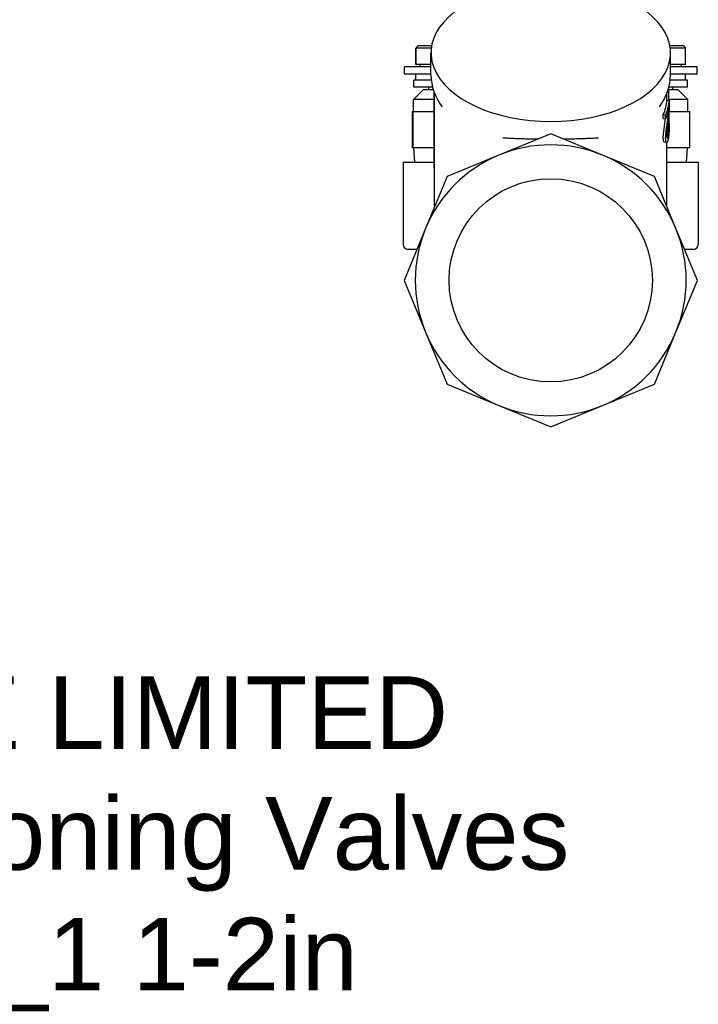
# Model space of a CAD drawing. Header units: millimetres. Extents: x 55 to 338, y -2 to 406.
# Tile 11 of 25: x 195 to 335, y -2 to 202. Entities that reach past the tile are written whole.
import ezdxf
from ezdxf.enums import TextEntityAlignment as Align

# ---------------------------------------------------------------- set-up
doc = ezdxf.new("R2010")
doc.units = ezdxf.units.MM
doc.layers.add('Detail', color=2, linetype='Continuous')
doc.layers.add('TEXT', color=7, linetype='Continuous')
doc.styles.add('fastrack', font='ARIAL.TTF')

msp = doc.modelspace()

# ---------------------------------------------------------------- linework, layer by layer
at = {"layer": 'Detail'}
for p, q in [((277.5, 196.32), (277, 195.82)), ((277, 192.42), (277, 195.82)), ((277, 192.42), (277, 195.82)), ((277, 195.82), (277, 192.42)), ((280.16, 195.82), (277, 195.82)), ((277, 195.82), (277, 195.82)), ((277.5, 196.32), (280.23, 196.32)), ((329.46, 196.32), (332.2, 196.32)), ((332.7, 195.82), (329.54, 195.82)), ((332.2, 196.32), (332.7, 195.82)), ((332.7, 192.42), (332.7, 195.82)), ((280.1, 190.3), (280.1, 194.84)), ((329.6, 190.3), (329.6, 194.84)), ((280.1, 191.92), (274.6, 191.92)), ((274.6, 190.42), (274.6, 191.92)), ((280.1, 192.42), (277, 192.42)), ((277, 192.42), (277, 192.42)), ((277, 192.42), (277, 192.42)), ((277.85, 191.92), (277.85, 192.42)), ((332.7, 192.42), (329.6, 192.42)), ((335.1, 191.92), (329.6, 191.92)), ((331.85, 191.92), (331.85, 192.42)), ((335.1, 190.42), (335.1, 191.92)), ((280.1, 190.42), (274.6, 190.42)), ((277, 189.22), (277, 190.42)), ((335.1, 190.42), (329.6, 190.42)), ((332.7, 189.22), (332.7, 190.42)), ((278.5, 187.22), (276.5, 185.22)), ((280.16, 189.22), (276.55, 189.22)), ((276.55, 187.72), (276.55, 189.22)), ((280.43, 187.72), (276.55, 187.72)), ((280.57, 187.22), (278.5, 187.22)), ((279.65, 187.22), (279.65, 187.72)), ((331.2, 187.22), (329.13, 187.22)), ((333.15, 187.72), (329.27, 187.72)), ((333.15, 189.22), (329.54, 189.22)), ((330.05, 187.22), (330.05, 187.72)), ((331.2, 187.22), (333.2, 185.22)), ((333.15, 187.72), (333.15, 189.22)), ((280.75, 185.22), (276.5, 185.22)), ((276.5, 182.72), (276.5, 185.22)), ((280.75, 171.08), (280.75, 186.69)), ((280.85, 163.05), (280.85, 186.43)), ((328.85, 185.06), (328.85, 186.43)), ((328.95, 186.7), (329.27, 186.71)), ((329.11, 187.17), (329.19, 187.17)), ((333.2, 185.22), (329.3, 185.22)), ((333.2, 182.72), (333.2, 185.22)), ((328.84, 185.06), (329.34, 185.05)), ((276.26, 182.72), (276.44, 182.72)), ((276.26, 175.22), (276.26, 182.72)), ((276.44, 182.72), (280.75, 182.72)), ((276.44, 175.22), (276.44, 182.72)), ((328.11, 182.06), (328.6, 181.99)), ((328.11, 181.29), (328.11, 182.06)), ((328.11, 181.29), (328.6, 181.22)), ((328.6, 181.22), (328.6, 181.99)), ((329.33, 182.72), (333.57, 182.72)), ((333.57, 175.22), (333.57, 182.72)), ((329.01, 179.77), (329.28, 179.75)), ((329.07, 180.27), (329.33, 180.26)), ((329.35, 178.78), (329.35, 179.77)), ((304.85, 178.13), (294.13, 173.69)), ((315.56, 173.69), (304.85, 178.13)), ((329.3, 178.58), (329.35, 178.58)), ((276.44, 175.22), (276.26, 175.22)), ((280.75, 175.22), (276.44, 175.22)), ((276.76, 172.22), (276.57, 175.22)), ((328.81, 176.3), (328.32, 176.36)), ((328.85, 163.05), (328.85, 176.31)), ((333.57, 175.22), (328.85, 175.22)), ((332.94, 172.22), (333.13, 175.22)), ((294.13, 173.69), (283.42, 169.25)), ((326.28, 169.25), (315.56, 173.69)), ((274.35, 172.22), (280.75, 172.22)), ((274.35, 172.22), (274.35, 155.22)), ((280.85, 171.07), (280.75, 171.08)), ((328.85, 172.22), (335.35, 172.22)), ((335.35, 172.22), (335.35, 155.22)), ((283.42, 169.25), (278.98, 158.54)), ((330.72, 158.54), (326.28, 169.25)), ((278.98, 158.54), (274.54, 147.82)), ((335.16, 147.82), (330.72, 158.54)), ((277.19, 154.22), (275.35, 154.22)), ((334.35, 154.22), (332.51, 154.22)), ((274.54, 147.82), (278.98, 137.11)), ((330.72, 137.11), (335.16, 147.82)), ((278.98, 137.11), (283.42, 126.39)), ((326.28, 126.39), (330.72, 137.11)), ((283.42, 126.39), (294.13, 121.96)), ((315.56, 121.96), (326.28, 126.39)), ((294.13, 121.96), (304.85, 117.52)), ((304.85, 117.52), (315.56, 121.96))]:
    msp.add_line(p, q, dxfattribs=at)
at = {"layer": 'Detail', "flags": 128}
for points in [[(277, 195.82), (277.01, 195.83), (277.01, 195.84), (277.02, 195.84), (277.02, 195.85), (277.03, 195.85), (277.03, 195.86), (277.04, 195.86), (277.04, 195.87), (277.05, 195.87), (277.05, 195.87), (277.05, 195.87), (277.05, 195.87), (277.05, 195.87), (277.05, 195.87), (277.05, 195.87), (277.04, 195.87), (277.04, 195.86), (277.03, 195.86), (277.03, 195.85), (277.02, 195.85), (277.02, 195.84), (277.01, 195.84), (277.01, 195.83), (277, 195.82)], [(280.1, 190.3), (280.14, 189.42), (280.25, 188.55), (280.44, 187.68), (280.7, 186.84), (281.02, 186.02), (281.42, 185.21), (281.87, 184.44), (282.38, 183.69)], [(327.32, 183.69), (327.83, 184.44), (328.28, 185.21), (328.67, 186.02), (329, 186.84), (329.26, 187.68), (329.45, 188.55), (329.56, 189.42), (329.6, 190.3)], [(329.27, 186.71), (329.26, 186.73), (329.26, 186.75), (329.26, 186.77), (329.25, 186.79), (329.25, 186.81), (329.25, 186.83), (329.25, 186.85), (329.24, 186.86), (329.24, 186.88), (329.24, 186.9), (329.23, 186.92), (329.23, 186.94), (329.23, 186.96), (329.22, 186.98), (329.22, 187), (329.22, 187.02), (329.21, 187.04), (329.21, 187.06), (329.21, 187.08), (329.2, 187.1), (329.2, 187.12), (329.19, 187.13), (329.19, 187.15), (329.19, 187.17)], [(329.3, 185.05), (329.3, 185.12), (329.3, 185.19), (329.3, 185.26), (329.3, 185.33), (329.29, 185.4), (329.29, 185.47), (329.29, 185.54), (329.29, 185.61), (329.29, 185.68), (329.29, 185.74), (329.29, 185.81), (329.28, 185.88), (329.28, 185.95), (329.28, 186.02), (329.28, 186.09), (329.28, 186.16), (329.28, 186.23), (329.28, 186.3), (329.27, 186.37), (329.27, 186.43), (329.27, 186.5), (329.27, 186.57), (329.27, 186.64), (329.27, 186.71)], [(328.6, 181.99), (328.65, 182.12), (328.71, 182.24), (328.76, 182.37), (328.8, 182.5), (328.85, 182.62), (328.89, 182.75), (328.94, 182.87), (328.98, 183), (329.01, 183.13), (329.05, 183.26), (329.08, 183.38), (329.12, 183.51), (329.15, 183.64), (329.17, 183.77), (329.2, 183.9), (329.22, 184.02), (329.25, 184.15), (329.27, 184.28), (329.28, 184.41), (329.3, 184.54), (329.31, 184.67), (329.32, 184.8), (329.33, 184.92), (329.34, 185.05)], [(329.26, 183.48), (329.25, 183.38), (329.23, 183.29), (329.21, 183.19), (329.2, 183.1), (329.18, 183), (329.16, 182.91), (329.13, 182.81), (329.11, 182.72), (329.09, 182.63), (329.06, 182.53), (329.04, 182.44), (329.01, 182.34), (328.98, 182.25), (328.95, 182.15), (328.92, 182.06), (328.89, 181.97), (328.86, 181.87), (328.82, 181.78), (328.79, 181.68), (328.75, 181.59), (328.72, 181.5), (328.68, 181.4), (328.64, 181.31), (328.6, 181.22)], [(329.08, 181.32), (329.1, 181.5), (329.12, 181.67), (329.13, 181.83), (329.15, 181.98), (329.16, 182.12), (329.18, 182.25), (329.19, 182.37), (329.2, 182.48), (329.2, 182.57), (329.21, 182.66), (329.22, 182.74), (329.22, 182.8), (329.23, 182.86), (329.23, 182.92), (329.23, 182.98), (329.24, 183.04), (329.24, 183.1), (329.24, 183.15), (329.25, 183.21), (329.25, 183.26), (329.25, 183.32), (329.26, 183.37), (329.26, 183.43), (329.26, 183.48)], [(329.34, 184.43), (329.34, 184.33), (329.33, 184.23), (329.33, 184.14), (329.33, 184.04), (329.33, 183.94), (329.33, 183.83), (329.32, 183.73), (329.32, 183.62), (329.32, 183.51), (329.31, 183.4), (329.31, 183.29), (329.31, 183.18), (329.3, 183.06), (329.3, 182.94), (329.29, 182.81), (329.28, 182.68), (329.27, 182.54), (329.27, 182.4), (329.26, 182.25), (329.25, 182.1), (329.23, 181.94), (329.22, 181.78), (329.21, 181.61), (329.19, 181.43)], [(329.35, 178.58), (329.35, 178.8), (329.35, 179.01), (329.35, 179.22), (329.35, 179.44), (329.35, 179.65), (329.35, 179.86), (329.35, 180.07), (329.35, 180.29), (329.35, 180.5), (329.35, 180.71), (329.35, 180.93), (329.35, 181.14), (329.35, 181.35), (329.34, 181.57), (329.34, 181.78), (329.34, 181.99), (329.34, 182.21), (329.34, 182.42), (329.34, 182.63), (329.33, 182.85), (329.33, 183.06), (329.33, 183.27), (329.33, 183.48), (329.32, 183.7)], [(329.34, 185.05), (329.34, 185.03), (329.34, 185.01), (329.34, 184.98), (329.34, 184.96), (329.34, 184.93), (329.34, 184.91), (329.34, 184.88), (329.34, 184.86), (329.34, 184.83), (329.34, 184.81), (329.34, 184.78), (329.34, 184.75), (329.34, 184.73), (329.34, 184.7), (329.34, 184.68), (329.34, 184.65), (329.34, 184.62), (329.34, 184.59), (329.34, 184.57), (329.34, 184.54), (329.34, 184.51), (329.34, 184.48), (329.34, 184.45), (329.34, 184.43)], [(328.12, 177.31), (328.12, 177.41), (328.12, 177.51), (328.12, 177.61), (328.13, 177.72), (328.14, 177.83), (328.14, 177.94), (328.15, 178.06), (328.16, 178.18), (328.17, 178.3), (328.19, 178.43), (328.2, 178.56), (328.22, 178.7), (328.24, 178.84), (328.26, 178.99), (328.28, 179.15), (328.3, 179.31), (328.33, 179.48), (328.36, 179.67), (328.39, 179.88), (328.42, 180.11), (328.45, 180.36), (328.49, 180.63), (328.53, 180.92), (328.57, 181.22)], [(328.6, 177.24), (328.6, 177.34), (328.6, 177.44), (328.61, 177.55), (328.61, 177.66), (328.62, 177.77), (328.63, 177.89), (328.64, 178), (328.65, 178.12), (328.66, 178.25), (328.68, 178.38), (328.69, 178.52), (328.71, 178.66), (328.73, 178.81), (328.75, 178.97), (328.78, 179.13), (328.8, 179.3), (328.83, 179.48), (328.85, 179.68), (328.89, 179.9), (328.92, 180.14), (328.96, 180.41), (329, 180.69), (329.04, 181), (329.08, 181.32)], [(329.19, 181.43), (329.17, 181.17), (329.14, 180.91), (329.12, 180.67), (329.09, 180.44), (329.07, 180.22), (329.04, 180.02), (329.02, 179.82), (329, 179.64), (328.98, 179.47), (328.96, 179.31), (328.94, 179.16), (328.92, 179.03), (328.91, 178.9), (328.9, 178.78), (328.89, 178.66), (328.88, 178.55), (328.87, 178.44), (328.86, 178.33), (328.85, 178.23), (328.84, 178.14), (328.84, 178.05), (328.84, 177.96), (328.83, 177.88), (328.83, 177.8)], [(329.33, 180.26), (329.33, 180.1), (329.33, 179.94), (329.33, 179.77), (329.33, 179.62), (329.33, 179.46), (329.32, 179.3), (329.32, 179.15), (329.32, 178.99), (329.31, 178.84), (329.31, 178.69), (329.3, 178.54), (329.29, 178.4), (329.28, 178.25), (329.27, 178.11), (329.26, 177.97), (329.25, 177.83), (329.24, 177.7), (329.22, 177.57), (329.21, 177.44), (329.19, 177.32), (329.17, 177.2), (329.15, 177.08), (329.12, 176.97), (329.1, 176.85)], [(329.1, 177.53), (329.12, 177.6), (329.13, 177.67), (329.15, 177.75), (329.16, 177.83), (329.17, 177.91), (329.18, 177.99), (329.19, 178.07), (329.2, 178.16), (329.21, 178.25), (329.22, 178.35), (329.23, 178.44), (329.24, 178.54), (329.24, 178.64), (329.25, 178.74), (329.25, 178.84), (329.26, 178.94), (329.26, 179.04), (329.27, 179.14), (329.27, 179.24), (329.27, 179.34), (329.27, 179.45), (329.27, 179.55), (329.28, 179.65), (329.28, 179.75)], [(329.28, 179.75), (329.28, 179.77), (329.28, 179.8), (329.29, 179.82), (329.29, 179.84), (329.29, 179.86), (329.29, 179.88), (329.3, 179.9), (329.3, 179.92), (329.3, 179.94), (329.31, 179.96), (329.31, 179.99), (329.31, 180.01), (329.31, 180.03), (329.31, 180.05), (329.32, 180.07), (329.32, 180.09), (329.32, 180.11), (329.32, 180.13), (329.33, 180.15), (329.33, 180.18), (329.33, 180.2), (329.33, 180.22), (329.33, 180.24), (329.33, 180.26)], [(294.97, 177.28), (295.26, 177.27), (295.54, 177.26), (295.83, 177.24), (296.12, 177.23), (296.41, 177.22), (296.71, 177.2), (297, 177.19), (297.3, 177.18), (297.6, 177.16), (297.9, 177.15), (298.2, 177.14), (298.51, 177.13), (298.81, 177.12), (299.12, 177.11), (299.42, 177.1), (299.73, 177.09), (300.04, 177.09), (300.35, 177.08), (300.66, 177.07), (300.97, 177.07), (301.29, 177.06), (301.6, 177.06), (301.91, 177.05), (302.23, 177.05)], [(307.47, 177.05), (307.82, 177.05), (308.16, 177.06), (308.5, 177.06), (308.84, 177.07), (309.18, 177.08), (309.51, 177.08), (309.84, 177.09), (310.16, 177.1), (310.48, 177.11), (310.8, 177.12), (311.11, 177.13), (311.41, 177.14), (311.72, 177.15), (312.01, 177.16), (312.31, 177.17), (312.59, 177.19), (312.88, 177.2), (313.16, 177.21), (313.43, 177.22), (313.7, 177.23), (313.96, 177.25), (314.22, 177.26), (314.48, 177.27), (314.73, 177.28)], [(328.32, 176.36), (328.31, 176.37), (328.29, 176.37), (328.28, 176.38), (328.26, 176.4), (328.25, 176.42), (328.24, 176.44), (328.22, 176.46), (328.21, 176.49), (328.2, 176.52), (328.19, 176.55), (328.18, 176.58), (328.17, 176.62), (328.16, 176.66), (328.16, 176.71), (328.15, 176.76), (328.14, 176.81), (328.14, 176.86), (328.13, 176.91), (328.13, 176.97), (328.12, 177.03), (328.12, 177.1), (328.12, 177.17), (328.12, 177.24), (328.12, 177.31)], [(329.1, 176.85), (329.07, 176.75), (329.04, 176.65), (329.01, 176.57), (328.98, 176.5), (328.95, 176.44), (328.92, 176.39), (328.89, 176.35), (328.87, 176.32), (328.84, 176.31), (328.81, 176.3), (328.79, 176.31), (328.76, 176.33), (328.74, 176.35), (328.71, 176.39), (328.69, 176.44), (328.67, 176.49), (328.66, 176.55), (328.64, 176.62), (328.63, 176.7), (328.62, 176.79), (328.61, 176.89), (328.61, 177), (328.6, 177.12), (328.6, 177.24)], [(328.83, 177.8), (328.83, 177.72), (328.84, 177.65), (328.84, 177.58), (328.84, 177.52), (328.85, 177.47), (328.86, 177.42), (328.86, 177.37), (328.87, 177.33), (328.88, 177.3), (328.89, 177.27), (328.9, 177.25), (328.92, 177.23), (328.93, 177.22), (328.94, 177.21), (328.96, 177.22), (328.97, 177.23), (328.99, 177.24), (329, 177.26), (329.02, 177.29), (329.04, 177.33), (329.05, 177.37), (329.07, 177.42), (329.08, 177.47), (329.1, 177.53)], [(329.35, 178.78), (329.35, 178.77), (329.35, 178.76), (329.35, 178.76), (329.35, 178.75), (329.35, 178.74), (329.35, 178.73), (329.35, 178.72), (329.35, 178.72), (329.35, 178.71), (329.35, 178.7), (329.35, 178.69), (329.35, 178.68), (329.35, 178.67), (329.35, 178.67), (329.35, 178.66), (329.35, 178.65), (329.35, 178.64), (329.35, 178.63), (329.35, 178.62), (329.35, 178.62), (329.35, 178.61), (329.35, 178.6), (329.35, 178.59), (329.35, 178.58)]]:
    msp.add_lwpolyline(points, dxfattribs=at)
at = {"layer": 'Detail'}
msp.add_circle((304.85, 147.82), 21, dxfattribs=at)
for centre, radius, start, end in [((304.85, 147.82), 28, 67.5, 112.5), ((304.85, 147.82), 28, 112.5, 157.5), ((304.85, 147.82), 28, 22.5, 67.5), ((304.85, 147.82), 28, 157.5, 202.5), ((304.85, 147.82), 28, 337.5, 22.5), ((275.35, 155.22), 1, 180, 270), ((334.35, 155.22), 1, 270, 0), ((304.85, 147.82), 28, 202.5, 247.5), ((304.85, 147.82), 28, 292.5, 337.5), ((304.85, 147.82), 28, 247.5, 292.5)]:
    msp.add_arc(centre, radius, start, end, dxfattribs=at)
for centre, major_axis, start_param, end_param in [((304.85, 194.84), (-24.75, 0), 5.139388, 10.568575), ((304.85, 185.44), (24, 0), 6.035039, 6.255313)]:
    msp.add_ellipse(centre, major_axis=major_axis, ratio=0.573576, start_param=start_param, end_param=end_param, dxfattribs=at)

# ---------------------------------------------------------------- texts
at = {"layer": 'TEXT', "style": 'fastrack'}
for s, p in [('CRANE LIMITED', (202.73, 50.98)), ('Commissioning Valves', (202.73, 26.02)), ('D931_1 1-2in', (202.11, 1.07))]:
    msp.add_text(s, height=15, dxfattribs=at).set_placement(p, align=Align.CENTER)

doc.saveas('drawing.dxf')
